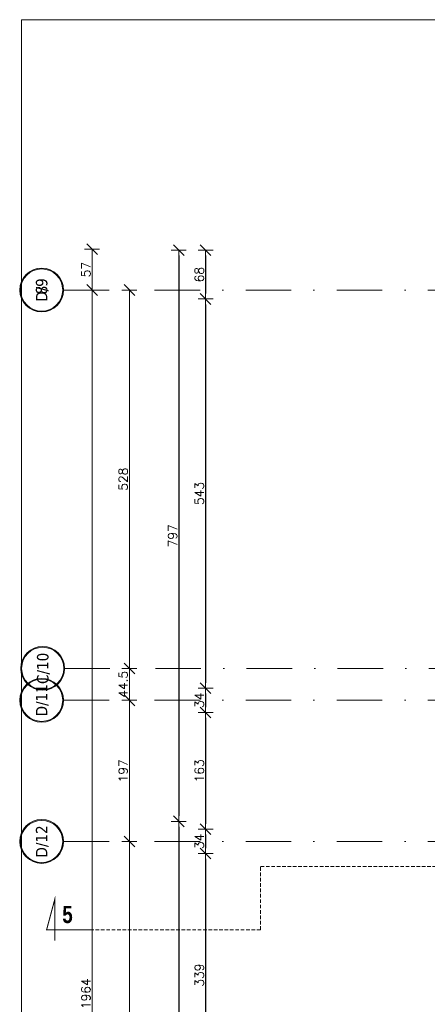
# Model space of a CAD drawing. Header units: millimetres. Extents: x 23192 to 177760, y -399809 to -79279.
# Tile 207 of 256: x 57383 to 57952, y -198497 to -197123. Entities that reach past the tile are written whole.
import ezdxf
from ezdxf.enums import TextEntityAlignment as Align

# ---------------------------------------------------------------- set-up
doc = ezdxf.new("R2010")
doc.units = ezdxf.units.MM
doc.linetypes.add('CARKOVANA', pattern=[7.5, 5, -2.5])
doc.linetypes.add('DASHDOT', pattern=[25.4, 12.7, -6.35, 0, -6.35])
doc.layers.get('0').update_dxf_attribs({"lineweight": 0})
for name, color, linetype, lineweight in [('!! 0_ Opis', 8, 'Continuous', 13), ('!! 0_Osie', 1, 'DASHDOT', 13), ('!! wymiary osi', 250, 'Continuous', 9), ('0-osie-liniA', 14, 'DASHDOT', 5), ('0-osie-tx', 66, 'Continuous', 9)]:
    doc.layers.add(name, color=color, linetype=linetype, lineweight=lineweight)
doc.layers.add('!! 0_ramki', color=66, linetype='Continuous', lineweight=9, plot=False)
doc.layers.add('!! 1_Wyburzenia', color=252, linetype='CARKOVANA', lineweight=13, true_color=0x696969)
doc.styles.add('STYLE7', font='ARIALNB.TTF')
doc.styles.add('TAHOMA', font='tahoma.ttf')
doc.styles.add('TXT', font='simplex.shx')
doc.dimstyles.new('DIM50', dxfattribs={"dimscale": 5, "dimtxt": 2.5, "dimasz": 1.5, "dimexe": 0, "dimexo": 0, "dimgap": 0.5, "dimtad": 1, "dimdec": 4, "dimrnd": 0.5, "dimdsep": 46, "dimtxsty": 'TXT', "dimblk1": 'TICK1', "dimblk2": 'TICK1', "dimsah": 1, "dimcen": 0, "dimse1": 1, "dimse2": 1, "dimclrd": 1, "dimclre": 7, "dimclrt": 9, "dimadec": 0, "dimazin": 0, "dimtfac": 1, "dimtdec": 4, "dimtmove": 2, "dimatfit": 3, "dimldrblk": 'TICK1', "dimfxl": 1, "dimtolj": 1, "dimarcsym": 0})

# ---------------------------------------------------------------- blocks, each defined once
blk = doc.blocks.new('*U81')
h = blk.add_hatch(color=256)
edge = h.paths.add_edge_path()
edge.add_arc((0, 0), 30.6, 0, 360)
edge = h.paths.add_edge_path(flags=17)
edge.add_arc((0, 0), 29.4, 0, 360)
for radius in [30.6, 29.4]:
    blk.add_circle((0, 0), radius)
at = {"style": 'TAHOMA', "flags": 8}
blk.add_attdef('ANSICHTSNUMMER', text='', height=16, dxfattribs=at).set_placement((0, 0), align=Align.MIDDLE_CENTER)
blk = doc.blocks.new('TICK1')
at = {"color": 2}
blk.add_line((-1, -1), (1, 1), dxfattribs=at)
at = {"color": 0}
for p, q in [((0, 0), (-1, 0)), ((0, -1.4), (0, 1.4))]:
    blk.add_line(p, q, dxfattribs=at)
blk = doc.blocks.new('*D3766')
at = {"layer": '!! wymiary osi', "color": 1, "lineweight": -2, "transparency": 16777216}
blk.add_line((48716.3, -198324.1), (48716.3, -198142.1), dxfattribs=at)
at = {"layer": 'DEFPOINTS', "color": 0, "transparency": 16777216}
for p in [(48716.3, -198134.6), (48716.3, -198134.6), (48812, -198331.6)]:
    blk.add_point(p, dxfattribs=at)
at = {"layer": '!! wymiary osi', "color": 1, "lineweight": -2, "transparency": 16777216, "xscale": 7.5, "yscale": 7.5, "zscale": 7.5}
for p, rotation in [((48716.3, -198134.6), 90), ((48716.3, -198331.6), 270)]:
    blk.add_blockref('TICK1', p, dxfattribs=dict(at, rotation=rotation))
at = {"layer": '!! wymiary osi', "color": 9, "transparency": 16777216, "insert": (48707.5, -198233.1), "char_height": 12.5, "attachment_point": 5, "rotation": 90, "style": 'TXT'}
blk.add_mtext('\\A1;197', dxfattribs=at)
blk = doc.blocks.new('*D3767')
at = {"layer": '!! wymiary osi', "color": 1, "lineweight": -2, "transparency": 16777216}
blk.add_line((48716.3, -198127.1), (48716.3, -198097.6), dxfattribs=at)
at = {"layer": 'DEFPOINTS', "color": 0, "transparency": 16777216}
for p in [(48716.3, -198090.1), (48716.3, -198090.1), (48716.3, -198134.6)]:
    blk.add_point(p, dxfattribs=at)
at = {"layer": '!! wymiary osi', "color": 1, "lineweight": -2, "transparency": 16777216, "xscale": 7.5, "yscale": 7.5, "zscale": 7.5}
for p, rotation in [((48716.3, -198090.1), 90), ((48716.3, -198134.6), 270)]:
    blk.add_blockref('TICK1', p, dxfattribs=dict(at, rotation=rotation))
at = {"layer": '!! wymiary osi', "color": 9, "transparency": 16777216, "insert": (48707.5, -198112.3), "char_height": 12.5, "attachment_point": 5, "rotation": 90, "style": 'TXT'}
blk.add_mtext('\\A1;44.5', dxfattribs=at)
blk = doc.blocks.new('*D3768')
at = {"layer": '!! wymiary osi', "color": 1, "lineweight": -2, "transparency": 16777216}
blk.add_line((48716.3, -198082.6), (48716.3, -197569.6), dxfattribs=at)
at = {"layer": 'DEFPOINTS', "color": 0, "transparency": 16777216}
for p in [(48716.3, -197562.1), (48716.3, -197562.1), (48716.3, -198090.1)]:
    blk.add_point(p, dxfattribs=at)
at = {"layer": '!! wymiary osi', "color": 1, "lineweight": -2, "transparency": 16777216, "xscale": 7.5, "yscale": 7.5, "zscale": 7.5}
for p, rotation in [((48716.3, -197562.1), 90), ((48716.3, -198090.1), 270)]:
    blk.add_blockref('TICK1', p, dxfattribs=dict(at, rotation=rotation))
at = {"layer": '!! wymiary osi', "color": 9, "transparency": 16777216, "insert": (48707.5, -197826.1), "char_height": 12.5, "attachment_point": 5, "rotation": 90, "style": 'TXT'}
blk.add_mtext('\\A1;528', dxfattribs=at)
blk = doc.blocks.new('*D3780')
at = {"layer": '!! wymiary osi', "color": 1, "lineweight": -2, "transparency": 16777216}
blk.add_line((48664.2, -199518.6), (48664.2, -197569.6), dxfattribs=at)
at = {"layer": 'DEFPOINTS', "color": 0, "transparency": 16777216}
for p in [(48625.5, -197562.1), (48664.2, -197562.1), (48625.5, -199526.1)]:
    blk.add_point(p, dxfattribs=at)
at = {"layer": '!! wymiary osi', "color": 1, "lineweight": -2, "transparency": 16777216, "xscale": 7.5, "yscale": 7.5, "zscale": 7.5}
for p, rotation in [((48664.2, -197562.1), 90), ((48664.2, -199526.1), 270)]:
    blk.add_blockref('TICK1', p, dxfattribs=dict(at, rotation=rotation))
at = {"layer": '!! wymiary osi', "color": 9, "transparency": 16777216, "insert": (48655.5, -198544.1), "char_height": 12.5, "attachment_point": 5, "rotation": 90, "style": 'TXT'}
blk.add_mtext('\\A1;1964', dxfattribs=at)
blk = doc.blocks.new('*D3781')
at = {"layer": '!! wymiary osi', "color": 1, "lineweight": -2, "transparency": 16777216}
blk.add_line((48716.3, -199541.8), (48716.3, -198339.1), dxfattribs=at)
at = {"layer": 'DEFPOINTS', "color": 0, "transparency": 16777216}
for p in [(48716.3, -198331.6), (48812, -198331.6), (48812, -199549.3)]:
    blk.add_point(p, dxfattribs=at)
at = {"layer": '!! wymiary osi', "color": 1, "lineweight": -2, "transparency": 16777216, "xscale": 7.5, "yscale": 7.5, "zscale": 7.5}
for p, rotation in [((48716.3, -198331.6), 90), ((48716.3, -199549.3), 270)]:
    blk.add_blockref('TICK1', p, dxfattribs=dict(at, rotation=rotation))
at = {"layer": '!! wymiary osi', "color": 9, "transparency": 16777216, "insert": (48707.5, -198940.4), "char_height": 12.5, "attachment_point": 5, "rotation": 90, "style": 'TXT'}
blk.add_mtext('\\A1;1217.5', dxfattribs=at)
blk = doc.blocks.new('*D3789')
at = {"layer": '!! wymiary osi', "color": 1, "lineweight": -2, "transparency": 16777216}
blk.add_line((48664.2, -197554.6), (48664.2, -197512.5), dxfattribs=at)
at = {"layer": 'DEFPOINTS', "color": 0, "transparency": 16777216}
for p in [(48664.2, -197505), (49283.2, -197505), (49283.2, -197562.1)]:
    blk.add_point(p, dxfattribs=at)
at = {"layer": '!! wymiary osi', "color": 1, "lineweight": -2, "transparency": 16777216, "xscale": 7.5, "yscale": 7.5, "zscale": 7.5}
for p, rotation in [((48664.2, -197505), 90), ((48664.2, -197562.1), 270)]:
    blk.add_blockref('TICK1', p, dxfattribs=dict(at, rotation=rotation))
at = {"layer": '!! wymiary osi', "color": 9, "transparency": 16777216, "insert": (48655.5, -197533.6), "char_height": 12.5, "attachment_point": 5, "rotation": 90, "style": 'TXT'}
blk.add_mtext('\\A1;57', dxfattribs=at)
blk = doc.blocks.new('*D2891')
at = {"layer": '!! wymiary osi', "color": 1, "lineweight": -2, "transparency": 16777216}
blk.add_line((57605, -197452.6), (57605, -198234.6), dxfattribs=at)
at = {"layer": 'DEFPOINTS', "color": 0, "transparency": 16777216}
for p in [(58048.6, -197445.1), (57605, -198242.1), (58048.6, -198242.1)]:
    blk.add_point(p, dxfattribs=at)
at = {"layer": '!! wymiary osi', "color": 1, "lineweight": -2, "transparency": 16777216, "xscale": 7.5, "yscale": 7.5, "zscale": 7.5}
for p, rotation in [((57605, -197445.1), 90), ((57605, -198242.1), 270)]:
    blk.add_blockref('TICK1', p, dxfattribs=dict(at, rotation=rotation))
at = {"layer": '!! wymiary osi', "color": 9, "transparency": 16777216, "insert": (57596.3, -197843.6), "char_height": 12.5, "attachment_point": 5, "rotation": 90, "style": 'TXT'}
blk.add_mtext('\\A1;797', dxfattribs=at)
blk = doc.blocks.new('*D2892')
at = {"layer": '!! wymiary osi', "color": 1, "lineweight": -2, "transparency": 16777216}
blk.add_line((57605, -198249.6), (57605, -199369.6), dxfattribs=at)
at = {"layer": 'DEFPOINTS', "color": 0, "transparency": 16777216}
for p in [(58048.6, -198242.1), (57605, -199377.1), (57970.6, -199377.1)]:
    blk.add_point(p, dxfattribs=at)
at = {"layer": '!! wymiary osi', "color": 1, "lineweight": -2, "transparency": 16777216, "xscale": 7.5, "yscale": 7.5, "zscale": 7.5}
for p, rotation in [((57605, -198242.1), 90), ((57605, -199377.1), 270)]:
    blk.add_blockref('TICK1', p, dxfattribs=dict(at, rotation=rotation))
at = {"layer": '!! wymiary osi', "color": 9, "transparency": 16777216, "insert": (57596.3, -198809.6), "char_height": 12.5, "attachment_point": 5, "rotation": 90, "style": 'TXT'}
blk.add_mtext('\\A1;1135', dxfattribs=at)
blk = doc.blocks.new('*D2894')
at = {"layer": '!! wymiary osi', "color": 1, "lineweight": -2, "transparency": 16777216}
blk.add_line((57642.3, -197452.6), (57642.3, -197505.6), dxfattribs=at)
at = {"layer": 'DEFPOINTS', "color": 0, "transparency": 16777216}
for p in [(58047.6, -197445.1), (57642.3, -197513.1), (58115.6, -197513.1)]:
    blk.add_point(p, dxfattribs=at)
at = {"layer": '!! wymiary osi', "color": 1, "lineweight": -2, "transparency": 16777216, "xscale": 7.5, "yscale": 7.5, "zscale": 7.5}
for p, rotation in [((57642.3, -197445.1), 90), ((57642.3, -197513.1), 270)]:
    blk.add_blockref('TICK1', p, dxfattribs=dict(at, rotation=rotation))
at = {"layer": '!! wymiary osi', "color": 9, "transparency": 16777216, "insert": (57633.6, -197479.1), "char_height": 12.5, "attachment_point": 5, "rotation": 90, "style": 'TXT'}
blk.add_mtext('\\A1;68', dxfattribs=at)
blk = doc.blocks.new('*D2895')
at = {"layer": '!! wymiary osi', "color": 1, "lineweight": -2, "transparency": 16777216}
blk.add_line((57642.3, -197520.6), (57642.3, -198048.6), dxfattribs=at)
at = {"layer": 'DEFPOINTS', "color": 0, "transparency": 16777216}
for p in [(58115.6, -197513.1), (57642.3, -198056.1), (58115.6, -198056.1)]:
    blk.add_point(p, dxfattribs=at)
at = {"layer": '!! wymiary osi', "color": 1, "lineweight": -2, "transparency": 16777216, "xscale": 7.5, "yscale": 7.5, "zscale": 7.5}
for p, rotation in [((57642.3, -197513.1), 90), ((57642.3, -198056.1), 270)]:
    blk.add_blockref('TICK1', p, dxfattribs=dict(at, rotation=rotation))
at = {"layer": '!! wymiary osi', "color": 9, "transparency": 16777216, "insert": (57633.6, -197784.6), "char_height": 12.5, "attachment_point": 5, "rotation": 90, "style": 'TXT'}
blk.add_mtext('\\A1;543', dxfattribs=at)
blk = doc.blocks.new('*D2896')
at = {"layer": '!! wymiary osi', "color": 1, "lineweight": -2, "transparency": 16777216}
blk.add_line((57642.3, -198063.6), (57642.3, -198082.6), dxfattribs=at)
at = {"layer": 'DEFPOINTS', "color": 0, "transparency": 16777216}
for p in [(58115.6, -198056.1), (57642.3, -198090.1), (58115.6, -198090.1)]:
    blk.add_point(p, dxfattribs=at)
at = {"layer": '!! wymiary osi', "color": 1, "lineweight": -2, "transparency": 16777216, "xscale": 7.5, "yscale": 7.5, "zscale": 7.5}
for p, rotation in [((57642.3, -198056.1), 90), ((57642.3, -198090.1), 270)]:
    blk.add_blockref('TICK1', p, dxfattribs=dict(at, rotation=rotation))
at = {"layer": '!! wymiary osi', "color": 9, "transparency": 16777216, "insert": (57633.6, -198073.1), "char_height": 12.5, "attachment_point": 5, "rotation": 90, "style": 'TXT'}
blk.add_mtext('\\A1;34', dxfattribs=at)
blk = doc.blocks.new('*D2897')
at = {"layer": '!! wymiary osi', "color": 1, "lineweight": -2, "transparency": 16777216}
blk.add_line((57642.3, -198097.6), (57642.3, -198245.6), dxfattribs=at)
at = {"layer": 'DEFPOINTS', "color": 0, "transparency": 16777216}
for p in [(58115.6, -198090.1), (57642.3, -198253.1), (58115.6, -198253.1)]:
    blk.add_point(p, dxfattribs=at)
at = {"layer": '!! wymiary osi', "color": 1, "lineweight": -2, "transparency": 16777216, "xscale": 7.5, "yscale": 7.5, "zscale": 7.5}
for p, rotation in [((57642.3, -198090.1), 90), ((57642.3, -198253.1), 270)]:
    blk.add_blockref('TICK1', p, dxfattribs=dict(at, rotation=rotation))
at = {"layer": '!! wymiary osi', "color": 9, "transparency": 16777216, "insert": (57633.6, -198171.6), "char_height": 12.5, "attachment_point": 5, "rotation": 90, "style": 'TXT'}
blk.add_mtext('\\A1;163', dxfattribs=at)
blk = doc.blocks.new('*D2898')
at = {"layer": '!! wymiary osi', "color": 1, "lineweight": -2, "transparency": 16777216}
blk.add_line((57642.3, -198260.6), (57642.3, -198279.6), dxfattribs=at)
at = {"layer": 'DEFPOINTS', "color": 0, "transparency": 16777216}
for p in [(58115.6, -198253.1), (57642.3, -198287.1), (58115.6, -198287.1)]:
    blk.add_point(p, dxfattribs=at)
at = {"layer": '!! wymiary osi', "color": 1, "lineweight": -2, "transparency": 16777216, "xscale": 7.5, "yscale": 7.5, "zscale": 7.5}
for p, rotation in [((57642.3, -198253.1), 90), ((57642.3, -198287.1), 270)]:
    blk.add_blockref('TICK1', p, dxfattribs=dict(at, rotation=rotation))
at = {"layer": '!! wymiary osi', "color": 9, "transparency": 16777216, "insert": (57633.6, -198270.1), "char_height": 12.5, "attachment_point": 5, "rotation": 90, "style": 'TXT'}
blk.add_mtext('\\A1;34', dxfattribs=at)
blk = doc.blocks.new('*D2899')
at = {"layer": '!! wymiary osi', "color": 1, "lineweight": -2, "transparency": 16777216}
blk.add_line((57642.3, -198294.6), (57642.3, -198618.6), dxfattribs=at)
at = {"layer": 'DEFPOINTS', "color": 0, "transparency": 16777216}
for p in [(58115.6, -198287.1), (57642.3, -198626.1), (58115.6, -198626.1)]:
    blk.add_point(p, dxfattribs=at)
at = {"layer": '!! wymiary osi', "color": 1, "lineweight": -2, "transparency": 16777216, "xscale": 7.5, "yscale": 7.5, "zscale": 7.5}
for p, rotation in [((57642.3, -198287.1), 90), ((57642.3, -198626.1), 270)]:
    blk.add_blockref('TICK1', p, dxfattribs=dict(at, rotation=rotation))
at = {"layer": '!! wymiary osi', "color": 9, "transparency": 16777216, "insert": (57633.6, -198456.6), "char_height": 12.5, "attachment_point": 5, "rotation": 90, "style": 'TXT'}
blk.add_mtext('\\A1;339', dxfattribs=at)
blk = doc.blocks.new('oznaczenie przekroi')
at = {"layer": '!! 0_ Opis', "color": 2, "const_width": 1.44}
blk.add_lwpolyline([(84721.1, -198393.4), (84660.2, -198393.4), (84671.5, -198351.3), (84671.5, -198408.6)], dxfattribs=at)
blk.add_lwpolyline([(84721.1, -198393.4), (84660.2, -198393.4), (84671.5, -198351.3), (84671.5, -198408.6)], dxfattribs=at)
at = {"layer": '!! 1_Wyburzenia'}
blk.add_lwpolyline([(84721.1, -198393.4), (84958.9, -198393.4), (84958.9, -198305.1), (90995.5, -198305.1)], dxfattribs=at)
at = {"layer": '!! 0_ Opis', "color": 9, "style": 'STYLE7', "text_generation_flag": 6, "width": 0.95}
blk.add_text('5', height=24, rotation=180, dxfattribs=at).set_placement((84682.1, -198384))
blk = doc.blocks.new('BLOK OSI')
at = {"layer": '0-osie-liniA', "ltscale": 5}
for points in [[(48624.30568, -197562.0883), (53810.60983, -197562.0883)], [(48625.50568, -198090.0883), (53810.60983, -198090.0883)], [(48624.30568, -198134.5883), (52188.53244, -198134.5883)], [(48624.30568, -198331.5883), (52453.67948, -198331.5883)]]:
    blk.add_lwpolyline(points, dxfattribs=at)
at = {"layer": '0-osie-tx'}
ref = blk.add_blockref('*U81', (48593.70568, -197562.0883), dxfattribs=dict(at, rotation=270))
ref.add_attrib('ANSICHTSNUMMER', '8', dxfattribs={"layer": '0', "height": 16, "rotation": 90, "style": 'TAHOMA', "flags": 8}).set_placement((48593.70568, -197562.0883), align=Align.MIDDLE_CENTER)
ref = blk.add_blockref('*U81', (48593.70568, -197562.0883), dxfattribs=dict(at, rotation=270))
ref.add_attrib('ANSICHTSNUMMER', 'D/9', dxfattribs={"layer": '0', "height": 16, "rotation": 90, "style": 'TAHOMA', "flags": 8}).set_placement((48593.70568, -197562.0883), align=Align.MIDDLE_CENTER)
ref = blk.add_blockref('*U81', (48595.21615, -198090.0883), dxfattribs=dict(at, rotation=270))
ref.add_attrib('ANSICHTSNUMMER', 'C/10', dxfattribs={"layer": '0', "height": 16, "rotation": 90, "style": 'TAHOMA', "flags": 8}).set_placement((48595.21615, -198090.0883), align=Align.MIDDLE_CENTER)
ref = blk.add_blockref('*U81', (48593.70568, -198134.5883), dxfattribs=dict(at, rotation=270))
ref.add_attrib('ANSICHTSNUMMER', 'D/11', dxfattribs={"layer": '0', "height": 16, "rotation": 90, "style": 'TAHOMA', "flags": 8}).set_placement((48593.70568, -198134.5883), align=Align.MIDDLE_CENTER)
ref = blk.add_blockref('*U81', (48593.70568, -198331.5883), dxfattribs=dict(at, rotation=270))
ref.add_attrib('ANSICHTSNUMMER', 'D/12', dxfattribs={"layer": '0', "height": 16, "rotation": 90, "style": 'TAHOMA', "flags": 8}).set_placement((48593.70568, -198331.5883), align=Align.MIDDLE_CENTER)
at = {"layer": '!! wymiary osi'}
for base, p1, p2, picture, middle in [((48664.20401, -197505.04847), (49283.21142, -197562.0883), (49283.21142, -197505.04847), '*D3789', (48655.45401, -197533.56839)), ((48716.25261, -197562.0883), (48716.25261, -198090.0883), (48716.25261, -197562.0883), '*D3768', (48707.50261, -197826.0883)), ((48716.25261, -198090.0883), (48716.25261, -198134.5883), (48716.25261, -198090.0883), '*D3767', (48707.50261, -198112.3383)), ((48716.25261, -198134.5883), (48811.95701, -198331.5883), (48716.25261, -198134.5883), '*D3766', (48707.50261, -198233.0883)), ((48716.25261, -198331.5883), (48811.95701, -199549.26127), (48811.95701, -198331.5883), '*D3781', (48707.50261, -198940.42479))]:
    dim = blk.add_linear_dim(base=base, p1=p1, p2=p2, angle=90, dimstyle='DIM50', dxfattribs=at)
    dim.commit()
    dim.dimension.update_dxf_attribs({"geometry": picture, "text_midpoint": middle})
dim = blk.add_aligned_dim(p1=(48625.50568, -199526.0883), p2=(48625.50568, -197562.0883), distance=-38.69833, dimstyle='DIM50', dxfattribs=at)
dim.commit()
dim.dimension.update_dxf_attribs({"geometry": '*D3780', "text_midpoint": (48655.45401, -198544.0883)})

msp = doc.modelspace()

# ---------------------------------------------------------------- linework, layer by layer
at = {"layer": '!! 0_ramki'}
msp.add_lwpolyline([(57385.28509, -197123.38038), (61585.28509, -197123.38038), (61585.28509, -200093.38038), (57385.28509, -200093.38038)], close=True, dxfattribs=at)

# ---------------------------------------------------------------- block references
at = {"layer": '!! 0_Osie'}
msp.add_blockref('BLOK OSI', (8819.85593, 61.46017), dxfattribs=at)
at = {"layer": '!! 1_Wyburzenia'}
msp.add_blockref('oznaczenie przekroi', (-27239.68678, 0), dxfattribs=at)

# ---------------------------------------------------------------- dimensions: what is measured, and where the dimension line sits
at = {"layer": '!! wymiary osi'}
for base, p1, p2, picture, middle in [((57605.00709, -198242.12813), (58048.56735, -197445.12813), (58048.56735, -198242.12813), '*D2891', (57596.25709, -197843.62813)), ((57642.32868, -197513.12813), (58047.56735, -197445.12813), (58115.56735, -197513.12813), '*D2894', (57633.57868, -197479.12813)), ((57642.32868, -198056.12813), (58115.56735, -197513.12813), (58115.56735, -198056.12813), '*D2895', (57633.57868, -197784.62813)), ((57642.32868, -198090.12813), (58115.56735, -198056.12813), (58115.56735, -198090.12813), '*D2896', (57633.57868, -198073.12813)), ((57642.32868, -198253.12813), (58115.56735, -198090.12813), (58115.56735, -198253.12813), '*D2897', (57633.57868, -198171.62813)), ((57605.00709, -199377.12813), (58048.56735, -198242.12813), (57970.56735, -199377.12813), '*D2892', (57596.25709, -198809.62813)), ((57642.32868, -198287.12813), (58115.56735, -198253.12813), (58115.56735, -198287.12813), '*D2898', (57633.57868, -198270.12813)), ((57642.32868, -198626.12813), (58115.56735, -198287.12813), (58115.56735, -198626.12813), '*D2899', (57633.57868, -198456.62813))]:
    dim = msp.add_linear_dim(base=base, p1=p1, p2=p2, angle=90, dimstyle='DIM50', dxfattribs=at)
    dim.commit()
    dim.dimension.update_dxf_attribs({"geometry": picture, "text_midpoint": middle})

doc.saveas('drawing.dxf')
